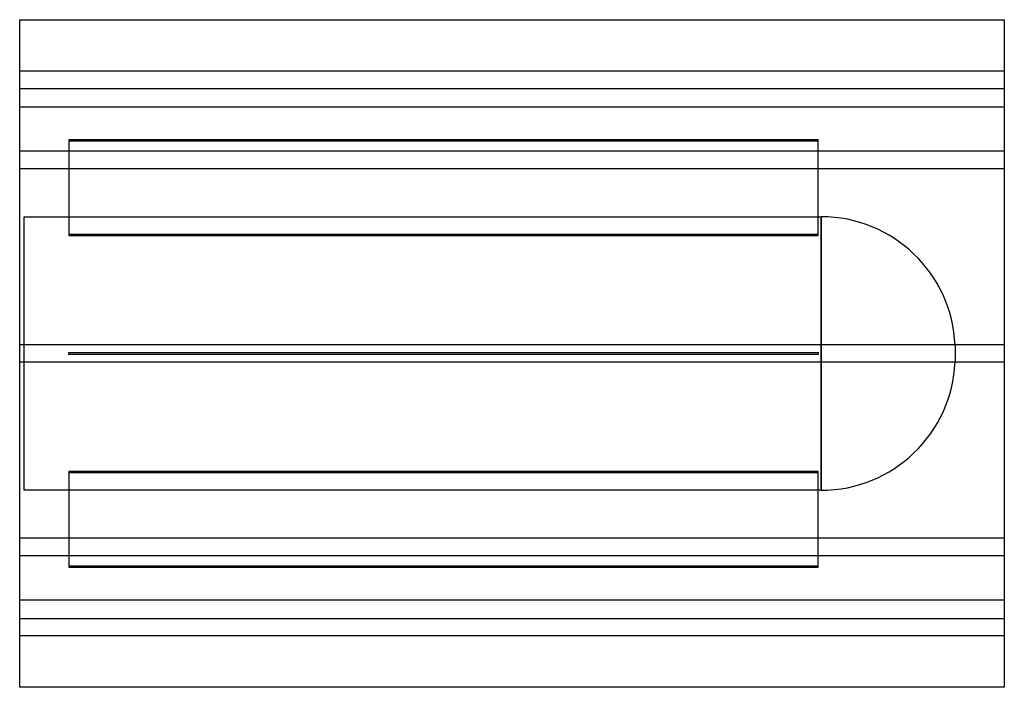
# Model space of a CAD drawing. Header units: millimetres. Extents: x -450 to 450, y -305 to 305.
import ezdxf

# ---------------------------------------------------------------- set-up
doc = ezdxf.new("R2010")
doc.units = ezdxf.units.MM
doc.layers.add('HIDDEN', color=7, linetype='Continuous')
doc.layers.add('THICK', color=7, linetype='Continuous')

msp = doc.modelspace()

# ---------------------------------------------------------------- linework, layer by layer
at = {"layer": 'HIDDEN'}
for p, q in [((450, 258), (-450, 258)), ((-450, 242), (450, 242)), ((450, 225), (-450, 225)), ((280, 195.35), (-405, 195.35)), ((-405, 195.35), (-405, 194.35)), ((-405, 194.35), (280, 194.35)), ((-405, 194.35), (-405, 107.75)), ((280, 194.35), (280, 195.35)), ((280, 107.75), (280, 194.35)), ((450, 184.78), (-450, 184.78)), ((450, 184.78), (-450, 184.78)), ((450, 168.78), (-450, 168.78)), ((450, 168.78), (-450, 168.78)), ((-446, -125), (-446, 125)), ((-446, 125), (282.6, 125)), ((282.6, 125), (282.6, 0)), ((282.6, -125), (282.6, 125)), ((280, 108.75), (-405, 108.75)), ((-405, 107.75), (280, 107.75)), ((450, 8), (-450, 8)), ((450, 8), (-450, 8)), ((-405, -1), (-405, 1)), ((-405, 1), (280, 1)), ((-405, 1), (-405, 1)), ((280, 1), (280, -1)), ((280, 1), (280, 1)), ((405, 7.45), (405, -7.45)), ((450, -8), (-450, -8)), ((450, -8), (-450, -8)), ((280, -1), (-405, -1)), ((-405, -1), (-405, -1)), ((280, -1), (280, -1)), ((282.6, 0), (282.6, -125)), ((280, -107.75), (-405, -107.75)), ((-405, -107.75), (-405, -194.35)), ((280, -194.35), (280, -107.75)), ((-405, -108.75), (280, -108.75)), ((282.6, -125), (-446, -125)), ((450, -168.78), (-450, -168.78)), ((450, -168.78), (-450, -168.78)), ((450, -184.78), (-450, -184.78)), ((450, -184.78), (-450, -184.78)), ((280, -194.35), (-405, -194.35)), ((-405, -194.35), (-405, -195.35)), ((-405, -195.35), (280, -195.35)), ((280, -195.35), (280, -194.35)), ((-450, -225), (450, -225)), ((-450, -242), (450, -242)), ((450, -258), (-450, -258))]:
    msp.add_line(p, q, dxfattribs=at)
for centre, start, end in [((282.6, 2.5), 2.31527, 89.99998), ((282.6, -2.5), 270.00002, 357.68473)]:
    msp.add_arc(centre, 122.5, start, end, dxfattribs=at)
at = {"layer": 'THICK'}
for p, q in [((-450, -305), (-450, 305)), ((-450, 305), (450, 305)), ((450, 305), (450, -305)), ((450, -305), (-450, -305))]:
    msp.add_line(p, q, dxfattribs=at)

doc.saveas('drawing.dxf')
